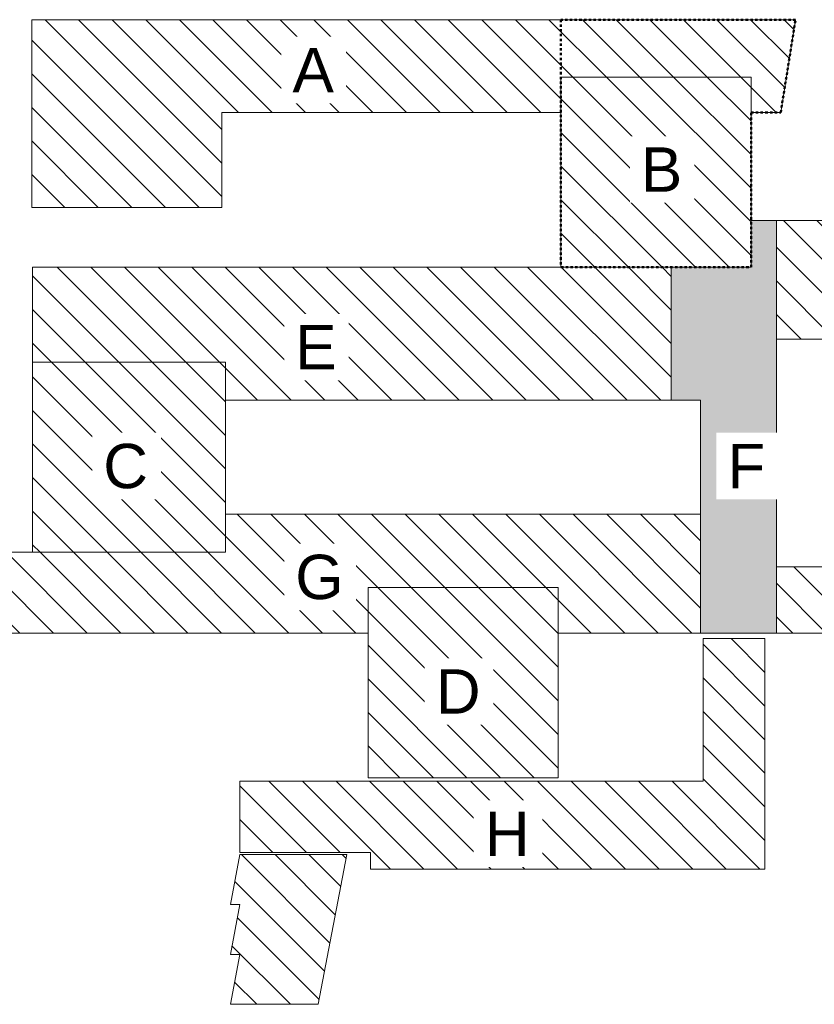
# Model space of a CAD drawing. Header units: centimetres. Extents: x -2992 to 20738, y -8842 to 3590.
# Tile 5 of 6: x 2327 to 12362, y -8842 to 3590. Entities that reach past the tile are written whole.
import ezdxf

# ---------------------------------------------------------------- set-up
doc = ezdxf.new("R2010")
doc.units = ezdxf.units.CM
doc.linetypes.add('Dash', pattern=[60, 30, -30])
for name, color, linetype, lineweight in [('A-DETL', 90, 'Continuous', 9), ('A-DETL-GENF', 92, 'Continuous', 9), ('A-DETL-MEDM', 33, 'Continuous', 9), ('A-DETL-WIDE', 214, 'Continuous', 35), ('G-ANNO-TEXT', 231, 'Continuous', 13)]:
    doc.layers.add(name, color=color, linetype=linetype, lineweight=lineweight)
doc.styles.add('Arial_1', font='arial.ttf', dxfattribs={"height": 560})
pattern_1 = [(315, (10479.13, 0), (212.132, 212.132), [])]

msp = doc.modelspace()

# ---------------------------------------------------------------- hatches: boundary and pattern name
at = {"layer": 'A-DETL-GENF', "lineweight": 18}
h = msp.add_hatch(dxfattribs=at)
h.set_pattern_fill('FP_4', color=250, style=0, pattern_type=2)
h.set_pattern_definition(pattern_1)
h.paths.add_polyline_path([(18454.7, 758), (20014.7, 758), (20014.7, 3158), (18454.7, 3158), (18454.7, 1054)], flags=0)
h.paths.add_polyline_path([(2480.7, 1220), (4880.7, 1220), (4880.7, 2420), (9162.7, 2420), (9162.7, 2865), (11562.7, 2865), (11562.7, 2420), (11937.8, 2420), (12124.3, 3590), (2480.7, 3590), (2480.7, 2420)], flags=0)
h = msp.add_hatch(dxfattribs=at)
h.set_pattern_fill('FP_4', color=250, style=0, pattern_type=2)
h.set_pattern_definition(pattern_1)
h.paths.add_polyline_path([(6725.7, -5981), (9125.7, -5981), (9125.7, -3581), (6725.7, -3581), (6725.7, -4882.2)], flags=0)
h.paths.add_polyline_path([(2488.7, -3135), (4925.7, -3135), (4925.7, -735), (2488.7, -735), (2488.7, -2655)], flags=0)
h.paths.add_polyline_path([(9162.7, 465), (11562.7, 465), (11562.7, 2865), (9162.7, 2865), (9162.7, 2420)], flags=0)
h = msp.add_hatch(dxfattribs=at)
h.set_pattern_fill('FP_4', color=250, style=0, pattern_type=2)
h.set_pattern_definition(pattern_1)
h.paths.add_polyline_path([(5107.7, -8842), (6097.7, -8842), (6457.7, -6952), (5107.7, -6952), (4987.7, -7582), (5107.7, -7582), (4987.7, -8212), (5107.7, -8212), (4987.7, -8842)], flags=0)
h.paths.add_polyline_path([(19624.7, -7423), (19624.7, -469), (19534.7, -469), (19534.7, 758), (18454.7, 758), (18454.7, 1054), (11884.7, 1054), (11884.7, -442), (14284.7, -442), (14284.7, -3319), (11884.7, -3319), (11884.7, -4155), (14284.7, -4155), (14284.7, -7423), (15754.7, -7423), (15754.7, -4573), (18154.7, -4573), (18154.7, -7423)], flags=0)
h.paths.add_polyline_path([(10925.7, -7135), (11737.7, -7135), (11737.7, -4225), (10957.7, -4225), (10957.7, -6025), (5107.7, -6025), (5107.7, -6925), (6757.7, -6925), (6757.7, -7135), (10555.7, -7135)], flags=0)
h.paths.add_polyline_path([(9125.7, -4155), (10925.7, -4155), (10925.7, -2655), (4925.7, -2655), (4925.7, -3135), (1888.7, -3135), (1888.7, -4155), (6725.7, -4155), (6725.7, -3581), (9125.7, -3581)], flags=0)
h.paths.add_polyline_path([(18154.7, -3346), (15754.7, -3346), (15754.7, -288), (18154.7, -288), (18154.7, -3319)], flags=0)
h.paths.add_polyline_path([(10555.7, -1215), (10555.7, 465), (2488.7, 465), (2488.7, -735), (4925.7, -735), (4925.7, -1215)], flags=0)
at = {"layer": 'A-DETL-GENF'}
msp.add_hatch(color=7, dxfattribs=at).paths.add_polyline_path([(11884.7, -4155), (11884.7, 1054), (11562.7, 1054), (11562.7, 465), (10555.7, 465), (10555.7, -1215), (10925.7, -1215), (10925.7, -4155), (11562.7, -4155)], flags=0)

# ---------------------------------------------------------------- linework, layer by layer
at = {"layer": 'A-DETL', "linetype": 'Dash', "lineweight": 50}
for p, q in [((9162.7, 3590), (9162.7, 465)), ((12124.3, 3590), (9162.7, 3590)), ((11937.8, 2420), (12124.3, 3590)), ((11562.7, 465), (11562.7, 2420)), ((11562.7, 2420), (11937.8, 2420)), ((9162.7, 465), (11562.7, 465))]:
    msp.add_line(p, q, dxfattribs=at)
at = {"layer": 'A-DETL-MEDM'}
for p, q in [((12124.3, 3590), (2480.7, 3590)), ((2480.7, 3590), (2480.7, 1220)), ((11937.8, 2420), (12124.3, 3590)), ((9162.7, 2420), (9162.7, 2865)), ((9162.7, 2865), (11562.7, 2865)), ((11562.7, 2865), (11562.7, 2420)), ((4880.7, 1220), (4880.7, 2420)), ((4880.7, 2420), (9162.7, 2420)), ((11562.7, 2420), (11937.8, 2420)), ((2480.7, 1220), (4880.7, 1220)), ((11884.7, 1054), (11562.7, 1054)), ((11562.7, 1054), (11562.7, 465)), ((18454.7, 1054), (11562.7, 1054)), ((11562.7, 1054), (11562.7, 465)), ((11884.7, -4155), (11884.7, 1054)), ((11562.7, 465), (2488.7, 465)), ((2488.7, 465), (2488.7, -735)), ((11562.7, 465), (10555.7, 465)), ((10555.7, 465), (10555.7, -1215)), ((11884.7, -3319), (11884.7, -442)), ((11884.7, -442), (14284.7, -442)), ((2488.7, -735), (4925.7, -735)), ((4925.7, -735), (4925.7, -1215)), ((4925.7, -1215), (10925.7, -1215)), ((10555.7, -1215), (10925.7, -1215)), ((10925.7, -1215), (10925.7, -4155)), ((10925.7, -1215), (10925.7, -2655)), ((4925.7, -2655), (4925.7, -3135)), ((10925.7, -2655), (4925.7, -2655)), ((4925.7, -3135), (1888.7, -3135)), ((14284.7, -3319), (11884.7, -3319)), ((6725.7, -4155), (6725.7, -3581)), ((6725.7, -3581), (9125.7, -3581)), ((9125.7, -3581), (9125.7, -4155)), ((1888.7, -4155), (6725.7, -4155)), ((9125.7, -4155), (14284.7, -4155)), ((10925.7, -4155), (11884.7, -4155)), ((11737.7, -4225), (10957.7, -4225)), ((10957.7, -4225), (10957.7, -6025)), ((11737.7, -7135), (11737.7, -4225)), ((10957.7, -6025), (5107.7, -6025)), ((5107.7, -6025), (5107.7, -6925)), ((5107.7, -6952), (4987.7, -7582)), ((5107.7, -6925), (6757.7, -6925)), ((6457.7, -6952), (5107.7, -6952)), ((6097.7, -8842), (6457.7, -6952)), ((6757.7, -6925), (6757.7, -7135)), ((6757.7, -7135), (11737.7, -7135)), ((4987.7, -7582), (5107.7, -7582)), ((5107.7, -7582), (4987.7, -8212)), ((4987.7, -8212), (5107.7, -8212)), ((5107.7, -8212), (4987.7, -8842)), ((4987.7, -8842), (6097.7, -8842))]:
    msp.add_line(p, q, dxfattribs=at)
at = {"layer": 'A-DETL-WIDE', "lineweight": 18}
for p, q in [((9162.7, 2865), (9162.7, 465)), ((11562.7, 2865), (9162.7, 2865)), ((11562.7, 465), (11562.7, 2865)), ((9162.7, 465), (11562.7, 465)), ((4925.7, -735), (2488.7, -735)), ((2488.7, -735), (2488.7, -3135)), ((4925.7, -3135), (4925.7, -735)), ((2488.7, -3135), (4925.7, -3135)), ((9125.7, -3581), (6725.7, -3581)), ((6725.7, -3581), (6725.7, -5981)), ((9125.7, -5981), (9125.7, -3581)), ((6725.7, -5981), (9125.7, -5981))]:
    msp.add_line(p, q, dxfattribs=at)

# ---------------------------------------------------------------- next in the draw order: texts
at = {"layer": 'G-ANNO-TEXT', "color": 7, "char_height": 560, "attachment_point": 1, "line_spacing_factor": 0.936439, "style": 'Arial_1', "bg_fill": 3, "box_fill_scale": 1.25, "bg_fill_color": 256, "bg_fill_true_color": 13158600, "bg_fill_transparency": 0}
for s, insert, width in [('\\pxt4.53571,9.07143,13.60714,18.14286,22.67857,27.21429,31.75,36.28571,40.82143,45.35714,49.89286,54.42857,58.96429,63.5,68.03571,72.57143,77.10714,81.64286,86.17857,90.71429,95.25,99.78571,104.32143,108.85714,113.39286,117.92857,122.46429,127,131.53571,136.07143,140.60714,145.14286;{A}', (5772.3, 3234.4), 535.3), ('\\pxt4.53571,9.07143,13.60714,18.14286,22.67857,27.21429,31.75,36.28571,40.82143,45.35714,49.89286,54.42857,58.96429,63.5,68.03571,72.57143,77.10714,81.64286,86.17857,90.71429,95.25,99.78571,104.32143,108.85714,113.39286,117.92857,122.46429,127,131.53571,136.07143,140.60714,145.14286;{B}', (10172.3, 1977.9), 535.3), ('\\pxt4.53571,9.07143,13.60714,18.14286,22.67857,27.21429,31.75,36.28571,40.82143,45.35714,49.89286,54.42857,58.96429,63.5,68.03571,72.57143,77.10714,81.64286,86.17857,90.71429,95.25,99.78571,104.32143,108.85714,113.39286,117.92857,122.46429,127,131.53571,136.07143,140.60714,145.14286;{E}', (5807.3, -265.6), 535.3), ('\\pxt4.53571,9.07143,13.60714,18.14286,22.67857,27.21429,31.75,36.28571,40.82143,45.35714,49.89286,54.42857,58.96429,63.5,68.03571,72.57143,77.10714,81.64286,86.17857,90.71429,95.25,99.78571,104.32143,108.85714,113.39286,117.92857,122.46429,127,131.53571,136.07143,140.60714,145.14286;{C}', (3382.4, -1765.6), 587.82), ('\\pxt4.53571,9.07143,13.60714,18.14286,22.67857,27.21429,31.75,36.28571,40.82143,45.35714,49.89286,54.42857,58.96429,63.5,68.03571,72.57143,77.10714,81.64286,86.17857,90.71429,95.25,99.78571,104.32143,108.85714,113.39286,117.92857,122.46429,127,131.53571,136.07143,140.60714,145.14286;{F}', (11264.5, -1765.6), 494.9), ('\\pxt4.53571,9.07143,13.60714,18.14286,22.67857,27.21429,31.75,36.28571,40.82143,45.35714,49.89286,54.42857,58.96429,63.5,68.03571,72.57143,77.10714,81.64286,86.17857,90.71429,95.25,99.78571,104.32143,108.85714,113.39286,117.92857,122.46429,127,131.53571,136.07143,140.60714,145.14286;{G}', (5807.3, -3165.6), 628.22), ('\\pxt4.53571,9.07143,13.60714,18.14286,22.67857,27.21429,31.75,36.28571,40.82143,45.35714,49.89286,54.42857,58.96429,63.5,68.03571,72.57143,77.10714,81.64286,86.17857,90.71429,95.25,99.78571,104.32143,108.85714,113.39286,117.92857,122.46429,127,131.53571,136.07143,140.60714,145.14286;{D}', (7582.4, -4611.6), 587.82), ('\\pxt4.53571,9.07143,13.60714,18.14286,22.67857,27.21429,31.75,36.28571,40.82143,45.35714,49.89286,54.42857,58.96429,63.5,68.03571,72.57143,77.10714,81.64286,86.17857,90.71429,95.25,99.78571,104.32143,108.85714,113.39286,117.92857,122.46429,127,131.53571,136.07143,140.60714,145.14286;{H}', (8201, -6408.1), 587.82)]:
    msp.add_mtext(s, dxfattribs=dict(at, insert=insert, width=width))

doc.saveas('drawing.dxf')
